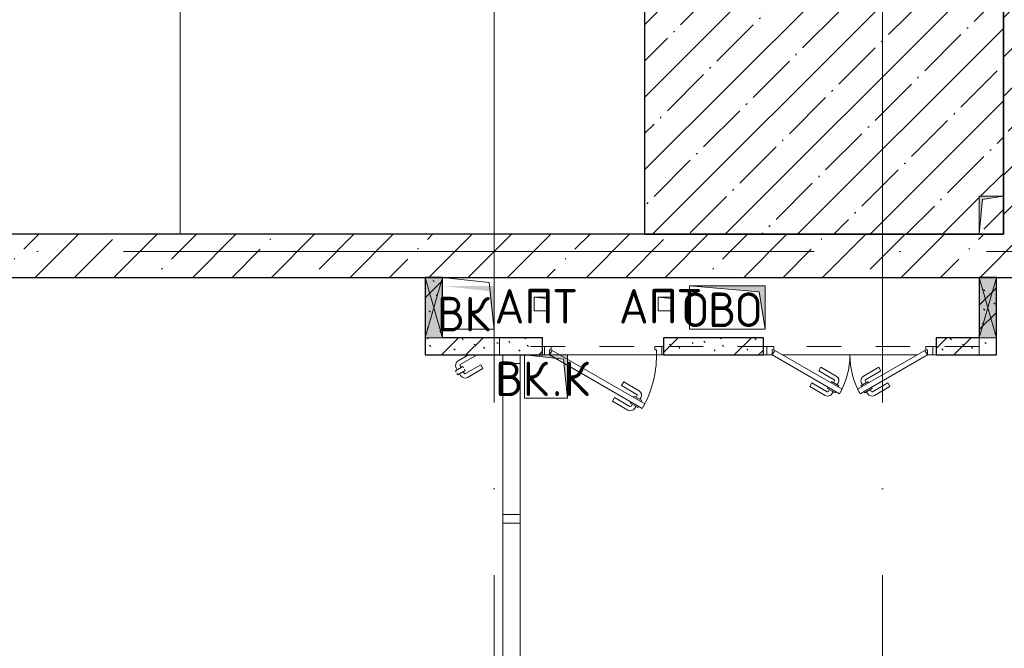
# Model space of a CAD drawing. Header units: millimetres. Extents: x -30540 to 173936, y -11730 to 122288.
# Tile 33 of 116: x 28260 to 33965, y 81400 to 85043. Entities that reach past the tile are written whole.
import ezdxf

# ---------------------------------------------------------------- set-up
doc = ezdxf.new("R2010")
doc.units = ezdxf.units.MM
doc.linetypes.add('3_ Штрих_ 1 х 1 мм', pattern=[400, 200, -200])
doc.linetypes.add('ADSK_Линия сетки', pattern=[5000, 4000, -500, 0, -500])
for name, color, linetype, lineweight in [('A-____-NOTE-TEXT', 7, 'Continuous', 18), ('A-DOOR-____-MCUT', 7, 'Continuous', 9), ('A-DOOR-____-OTLN', 7, 'Continuous', 18), ('A-DOOR-FRAM-MCUT', 7, 'Continuous', 9), ('A-FLOR-____-MCUT', 7, 'Continuous', 40), ('A-FLOR-____-OTLN', 7, 'Continuous', 18), ('A-FLOR-____-PATT', 7, 'Continuous', 18), ('A-GENM-____-OTLN', 7, 'Continuous', 18), ('A-GLAZ-____-MCUT', 7, 'Continuous', 9), ('A-GLAZ-____-OTLN', 7, 'Continuous', 18), ('A-GLAZ-CURT-MCUT', 7, 'Continuous', 9), ('A-GLAZ-CURT-OTLN', 7, 'Continuous', 18), ('A-GLAZ-CWMG-MCUT', 7, 'Continuous', 9), ('A-GLAZ-CWMG-OTLN', 7, 'Continuous', 18), ('A-WALL-____-MCUT', 7, 'Continuous', 40), ('A-WALL-____-PATT', 7, 'Continuous', 40), ('I-WALL-____-MCUT', 7, 'Continuous', 40), ('I-WALL-____-OTLN', 7, 'Continuous', 18), ('M-EQPM-____-OTLN', 7, 'Continuous', 18), ('S-BEAM-____-OTLN', 7, 'Continuous', 18), ('S-GRID-____-OTLN', 7, 'Continuous', 9)]:
    doc.layers.add(name, color=color, linetype=linetype, lineweight=lineweight)
doc.styles.add('GOST Common', font='GOST_Common.ttf', dxfattribs={"height": 200})
pattern_1 = [(45, (0, 0), (-228.0985, 228.0985), []), (45, (228.1, 0), (-228.0985, 228.0985), [403.225, -80.645, 6.706, -73.939])]
pattern_2 = [(135, (300.56, 377.28), (-565.6854, 6e-14), [10, -790]), (135, (349.8, 474.73), (-565.6854, 6e-14), [10, -790]), (135, (423.93, 473.06), (-565.6854, 6e-14), [10, -790]), (135, (229.92, 447.9), (-565.6854, 6e-14), [10, -790]), (135, (155.08, 447.9), (-565.6854, 6e-14), [10, -790]), (135, (114.9, 369.03), (-565.6854, 6e-14), [10, -790]), (135, (132.43, 285.8), (-565.6854, 6e-14), [10, -790]), (135, (214.66, 322), (-565.6854, 6e-14), [10, -790]), (135, (198.16, 261.88), (-565.6854, 6e-14), [10, -790]), (135, (45.2, 272.9), (-565.6854, 6e-14), [10, -790]), (135, (42.32, 336.16), (-565.6854, 6e-14), [10, -790]), (135, (92.26, 192.24), (-565.6854, 6e-14), [10, -790]), (135, (7.07, 149.2), (-565.6854, 6e-14), [10, -790]), (135, (80.6, 95.1), (-565.6854, 6e-14), [10, -790]), (135, (79.53, 36.94), (-565.6854, 6e-14), [10, -790]), (135, (153.87, 74.56), (-565.6854, 6e-14), [10, -790]), (135, (228.35, 124.8), (-565.6854, 6e-14), [10, -790]), (135, (279.75, 180.4), (-565.6854, 6e-14), [10, -790]), (135, (282.9, 31.63), (-565.6854, 6e-14), [10, -790]), (135, (377.38, 53.45), (-565.6854, 6e-14), [10, -790]), (135, (352.28, 102.7), (-565.6854, 6e-14), [10, -790]), (135, (354.05, 0), (-565.6854, 6e-14), [10, -790]), (135, (553.23, 16.45), (-565.6854, 6e-14), [10, -790]), (135, (542.38, 63.45), (-565.6854, 6e-14), [10, -790]), (135, (536.58, 239.3), (-565.6854, 6e-14), [10, -790]), (135, (475.85, 203.9), (-565.6854, 6e-14), [10, -790]), (135, (475.85, 316.54), (-565.6854, 6e-14), [10, -790]), (135, (520.8, 408.7), (-565.6854, 6e-14), [10, -790]), (135, (551.1, 470.8), (-565.6854, 6e-14), [10, -790]), (135, (235.25, 537.93), (-565.6854, 6e-14), [10, -790]), (135, (407.25, 547.65), (-565.6854, 6e-14), [10, -790]), (135, (94.5, 558.6), (-565.6854, 6e-14), [10, -790]), (135, (46.4, 532.3), (-565.6854, 6e-14), [10, -790]), (135, (85.56, 465.04), (-565.6854, 6e-14), [10, -790]), (135, (355.53, 181.14), (-565.6854, 6e-14), [10, -790]), (135, (362.23, 243.6), (-565.6854, 6e-14), [10, -790]), (135, (413.45, 344.1), (-565.6854, 6e-14), [10, -790]), (135, (286.3, 273.25), (-565.6854, 6e-14), [10, -790]), (135, (423.02, 263.72), (-565.6854, 6e-14), [10, -790]), (135, (162.94, 190.2), (-565.6854, 6e-14), [10, -790]), (135, (470.25, 120.93), (-565.6854, 6e-14), [10, -790]), (135, (484.48, 9.78), (-565.6854, 6e-14), [10, -790]), (45, (0, 212.13), (-565.6854, 0), []), (45, (212.13, 0), (-565.6854, 0), []), (45, (353.55, 0), (-565.6854, 0), []), (45, (0, 353.55), (-565.6854, 0), [])]

# ---------------------------------------------------------------- blocks, each defined once
blk = doc.blocks.new('Прямоугольный импост - 100х50-3641002-01 ЭМ')
at = {"layer": 'A-GLAZ-CWMG-MCUT', "color": 254, "lineweight": 15, "true_color": 0xcccccc}
for p, q in [((-50, 50), (0, 50)), ((-50, -50), (-50, 50)), ((0, 50), (0, -50)), ((0, -50), (-50, -50))]:
    blk.add_line(p, q, dxfattribs=at)
blk = doc.blocks.new('Системная панель - С остеклением-4594085-01 ЭМ')
at = {"layer": 'A-GLAZ-CURT-MCUT', "color": 254, "lineweight": 15, "true_color": 0xcccccc}
for p, q in [((437.5, 50), (-437.5, 50)), ((-437.5, 50), (-437.5, -50)), ((437.5, -50), (437.5, 50)), ((-437.5, -50), (437.5, -50))]:
    blk.add_line(p, q, dxfattribs=at)
blk = doc.blocks.new('Прямоугольный импост - 100х50-V52-01 ЭМ')
at = {"layer": 'A-GLAZ-CWMG-MCUT', "color": 254, "lineweight": 15, "true_color": 0xcccccc}
for p, q in [((-25, 50), (25, 50)), ((-25, -50), (-25, 50)), ((25, 50), (25, -50)), ((25, -50), (-25, -50))]:
    blk.add_line(p, q, dxfattribs=at)
blk = doc.blocks.new('АР_Отверстие прямоугольное - ВК_К-4393486-01 ЭМ')
at = {"layer": 'A-GLAZ-____-OTLN', "lineweight": 13, "true_color": 0xf9f9f9}
blk.add_hatch(color=7, dxfattribs=at).paths.add_polyline_path([(300, 6.1), (300, 50), (-50, 50), (-50, -50), (300, -50)])
at = {"layer": 'A-GLAZ-____-MCUT', "color": 254, "lineweight": 15, "true_color": 0xcccccc}
for p, q in [((-50, 50), (-50, -50)), ((300, 50), (300, -50))]:
    blk.add_line(p, q, dxfattribs=at)
at = {"layer": 'A-GLAZ-____-OTLN', "color": 254, "lineweight": 5, "true_color": 0xcccccc}
for p, q in [((300, 50), (-50, -50)), ((-50, 50), (300, -50))]:
    blk.add_line(p, q, dxfattribs=at)
at = {"layer": 'A-GLAZ-____-OTLN', "color": 254, "lineweight": 13, "true_color": 0xcccccc}
for p, q in [((300, 50), (-50, 50)), ((-50, 50), (-50, -50)), ((300, -50), (300, 50)), ((-50, -50), (300, -50))]:
    blk.add_line(p, q, dxfattribs=at)
blk = doc.blocks.new('АР_Дверь однопольная - 700х2100h_600__ПК-4572418-01 ЭМ')
at = {"layer": 'A-DOOR-____-MCUT', "color": 254, "lineweight": 15, "true_color": 0xcccccc}
for p, q in [((-226.9, 360), (-241.9, 334)), ((310, 50), (-226.9, 360)), ((-241.9, 334), (295, 24)), ((295, 24), (310, 50))]:
    blk.add_line(p, q, dxfattribs=at)
at = {"layer": 'A-DOOR-____-OTLN', "color": 254, "lineweight": 5, "true_color": 0xcccccc}
for p, q in [((-205.3, 347.5), (-201.3, 354.4)), ((-201.3, 354.4), (-158, 329.4)), ((-190.5, 348.2), (-184.5, 358.6)), ((-168.8, 335.7), (-162.8, 346.1)), ((-67.2, 296.7), (-156, 347.9)), ((-54.7, 318.3), (-143.5, 369.6)), ((-220.3, 321.5), (-224.3, 314.6)), ((-224.3, 314.6), (-181, 289.6)), ((-213.5, 308.3), (-219.5, 297.9)), ((-191.8, 295.8), (-197.8, 285.4)), ((-181, 289.6), (-177, 296.5)), ((-158, 329.4), (-162, 322.5)), ((-67.2, 296.7), (-54.7, 318.3)), ((-119.7, 205.7), (-208.5, 257)), ((-107.2, 227.4), (-196, 278.6)), ((-107.2, 227.4), (-119.7, 205.7))]:
    blk.add_line(p, q, dxfattribs=at)
at = {"layer": 'A-DOOR-____-OTLN', "color": 254, "lineweight": 13, "true_color": 0xcccccc}
blk.add_arc((310, 50), 620, 150, 180, dxfattribs=at)
at = {"layer": 'A-DOOR-____-OTLN', "color": 254, "lineweight": 5, "true_color": 0xcccccc}
for centre, radius, start, end in [((-158.5, 343.6), 30, 60, 150), ((-158.5, 343.6), 4.99, 60, 150), ((-193.5, 282.9), 30, 150, 240), ((-193.5, 282.9), 4.99, 150, 240)]:
    blk.add_arc(centre, radius, start, end, dxfattribs=at)
at = {"layer": 'A-DOOR-FRAM-MCUT', "color": 254, "lineweight": 15, "true_color": 0xcccccc}
for p, q in [((-340, 50), (-350, 50)), ((-340, 0), (-350, 0)), ((-310, 50), (-340, 50)), ((-340, 50), (-340, 0)), ((-340, 0), (-300, 0)), ((-310, 20), (-310, 50)), ((-300, 20), (-310, 20)), ((-300, 0), (-300, 20)), ((310, 20), (300, 20)), ((300, 20), (300, 0)), ((300, 0), (340, 0)), ((340, 50), (310, 50)), ((310, 50), (310, 20)), ((340, 0), (340, 50)), ((340, 50), (350, 50)), ((340, 0), (350, 0))]:
    blk.add_line(p, q, dxfattribs=at)
blk = doc.blocks.new('АР_Дверь двупольная - 1000х2100h_450__ЭОМ_ СС_ О-7224600-01 ЭМ')
at = {"layer": 'A-DOOR-____-MCUT', "color": 254, "lineweight": 15, "true_color": 0xcccccc}
for p, q in [((-450, 50), (-60.3, 275)), ((-45.3, 249), (-435, 24)), ((-60.3, 275), (-45.3, 249)), ((60.3, 275), (45.3, 249)), ((45.3, 249), (435, 24)), ((450, 50), (60.3, 275)), ((-435, 24), (-450, 50)), ((435, 24), (450, 50))]:
    blk.add_line(p, q, dxfattribs=at)
at = {"layer": 'A-DOOR-____-OTLN', "color": 254, "lineweight": 5, "true_color": 0xcccccc}
for p, q in [((-232.5, 233.3), (-143.7, 284.6)), ((-220, 211.7), (-232.5, 233.3)), ((-220, 211.7), (-131.2, 262.9)), ((-85.9, 269.4), (-129.2, 244.4)), ((-129.2, 244.4), (-125.2, 237.5)), ((-118.4, 250.7), (-124.4, 261.1)), ((-62.9, 229.6), (-106.2, 204.6)), ((-96.8, 263.2), (-102.8, 273.6)), ((-81.9, 262.5), (-85.9, 269.4)), ((-66.9, 236.5), (-62.9, 229.6)), ((66.9, 236.5), (62.9, 229.6)), ((62.9, 229.6), (106.2, 204.6)), ((81.9, 262.5), (85.9, 269.4)), ((85.9, 269.4), (129.2, 244.4)), ((96.8, 263.2), (102.8, 273.6)), ((118.4, 250.7), (124.4, 261.1)), ((129.2, 244.4), (125.2, 237.5)), ((220, 211.7), (131.2, 262.9)), ((232.5, 233.3), (143.7, 284.6)), ((220, 211.7), (232.5, 233.3)), ((-180, 142.4), (-91.2, 193.6)), ((-167.5, 120.7), (-78.7, 172)), ((-106.2, 204.6), (-110.2, 211.5)), ((-95.4, 210.8), (-89.4, 200.4)), ((-73.8, 223.3), (-67.8, 212.9)), ((73.8, 223.3), (67.8, 212.9)), ((167.5, 120.7), (78.7, 172)), ((95.4, 210.8), (89.4, 200.4)), ((180, 142.4), (91.2, 193.6)), ((106.2, 204.6), (110.2, 211.5)), ((-180, 142.4), (-167.5, 120.7)), ((180, 142.4), (167.5, 120.7))]:
    blk.add_line(p, q, dxfattribs=at)
for centre, radius, start, end in [((-128.7, 258.6), 30, 30, 120), ((128.7, 258.6), 30, 60, 150), ((-128.7, 258.6), 4.99, 30, 120), ((128.7, 258.6), 4.99, 60, 150), ((-93.7, 197.9), 4.99, 300, 30), ((-93.7, 197.9), 30, 300, 30), ((93.7, 197.9), 30, 150, 240), ((93.7, 197.9), 4.99, 150, 240)]:
    blk.add_arc(centre, radius, start, end, dxfattribs=at)
at = {"layer": 'A-DOOR-____-OTLN', "color": 254, "lineweight": 13, "true_color": 0xcccccc}
for centre, start, end in [((-450, 50), 0, 30), ((450, 50), 150, 180)]:
    blk.add_arc(centre, 450, start, end, dxfattribs=at)
at = {"layer": 'A-DOOR-FRAM-MCUT', "color": 254, "lineweight": 15, "true_color": 0xcccccc}
for p, q in [((-480, 50), (-500, 50)), ((-480, 0), (-500, 0)), ((-480, 50), (-450, 50)), ((-480, 0), (-480, 50)), ((-440, 0), (-480, 0)), ((-450, 50), (-450, 20)), ((-450, 20), (-440, 20)), ((-440, 20), (-440, 0)), ((450, 20), (440, 20)), ((440, 20), (440, 0)), ((440, 0), (480, 0)), ((480, 50), (450, 50)), ((450, 50), (450, 20)), ((480, 0), (480, 50)), ((480, 50), (500, 50)), ((480, 0), (500, 0))]:
    blk.add_line(p, q, dxfattribs=at)
blk = doc.blocks.new('АР_Дверь однопольная - 300х400h_200__ВК_СС-4010893-01 ЭМ')
at = {"layer": 'A-DOOR-____-OTLN', "color": 254, "lineweight": 5, "true_color": 0xcccccc}
for p, q in [((-84.4, 128.3), (4.4, 179.6)), ((-71.9, 106.7), (-84.4, 128.3)), ((-71.9, 106.7), (16.9, 157.9)), ((62.2, 164.4), (18.9, 139.4)), ((18.9, 139.4), (22.9, 132.5)), ((29.7, 145.7), (23.7, 156.1)), ((31.9, 116.9), (27.9, 123.8)), ((75.2, 141.9), (31.9, 116.9)), ((42.7, 123.2), (48.7, 112.8)), ((51.4, 158.2), (45.4, 168.6)), ((66.2, 157.5), (62.2, 164.4)), ((64.4, 135.7), (70.4, 125.3)), ((71.2, 148.8), (75.2, 141.9)), ((-41.9, 54.7), (46.9, 105.9)), ((0, 50), (59.4, 84.3)), ((-41.9, 54.7), (-39.2, 50))]:
    blk.add_line(p, q, dxfattribs=at)
for centre, radius, start, end in [((19.4, 153.6), 30, 30, 120), ((19.4, 153.6), 4.99, 30, 120), ((44.4, 110.3), 30, 300, 30), ((44.4, 110.3), 4.99, 300, 30)]:
    blk.add_arc(centre, radius, start, end, dxfattribs=at)
blk = doc.blocks.new('АР_Перемычка - 100_Уx1_75x5__250-1530-7224952-01 ЭМ')
at = {"layer": 'S-BEAM-____-OTLN', "color": 254, "linetype": '3_ Штрих_ 1 х 1 мм', "lineweight": 15, "true_color": 0xdcdcdc}
for p, q in [((-750, 50), (-750, -50)), ((2030, 50), (2030, -50)), ((-750, 0), (2030, 0))]:
    blk.add_line(p, q, dxfattribs=at)
blk = doc.blocks.new('АР_Канал вертикальный прямоугольный - ОВО-3004575-01 ЭМ')
at = {"layer": 'M-EQPM-____-OTLN', "lineweight": 13, "true_color": 0xe2e2e2}
blk.add_hatch(color=254, dxfattribs=at).paths.add_polyline_path([(-220, 125), (-220, -125), (220, -125), (-185.5, -90.5)])
at = {"layer": 'M-EQPM-____-OTLN', "color": 253, "lineweight": 13, "true_color": 0xaaaaaa}
for p, q in [((-220, 125), (-185.5, -90.5)), ((-220, 125), (-185.5, -90.5)), ((-220, -125), (-220, 125)), ((-220, 125), (220, 125)), ((-220, -125), (-220, 125)), ((220, 125), (-220, 125)), ((-220, 125), (-220, -125)), ((220, 125), (220, -125)), ((220, -125), (220, 125)), ((-185.5, -90.5), (220, -125)), ((-185.5, -90.5), (220, -125)), ((220, -125), (-220, -125)), ((220, -125), (-220, -125)), ((-220, -125), (220, -125))]:
    blk.add_line(p, q, dxfattribs=at)
blk = doc.blocks.new('АР_Канал вертикальный прямоугольный - ОВО-6391722-01 ЭМ')
at = {"layer": 'M-EQPM-____-OTLN', "lineweight": 13, "true_color": 0xe2e2e2}
blk.add_hatch(color=254, dxfattribs=at).paths.add_polyline_path([(-70, -110), (-52, 92), (70, 110), (-70, 110)])
at = {"layer": 'M-EQPM-____-OTLN', "color": 253, "lineweight": 13, "true_color": 0xaaaaaa}
for p, q in [((70, 110), (-70, 110)), ((-70, 110), (-70, -110)), ((70, 110), (-70, 110)), ((-70, 110), (-70, -110)), ((-70, -110), (-70, 110)), ((-70, 110), (70, 110)), ((-70, -110), (-52, 92)), ((-70, -110), (-52, 92)), ((-52, 92), (70, 110)), ((-52, 92), (70, 110)), ((70, -110), (70, 110)), ((70, 110), (70, -110)), ((-70, -110), (70, -110)), ((70, -110), (-70, -110))]:
    blk.add_line(p, q, dxfattribs=at)
blk = doc.blocks.new('АР_Канал вертикальный прямоугольный - ВК_К-2691642-01 ЭМ')
at = {"layer": 'M-EQPM-____-OTLN', "lineweight": 13, "true_color": 0xe2e2e2}
blk.add_hatch(color=254, dxfattribs=at).paths.add_polyline_path([(-125, 125), (-125, -125), (125, -125), (-100, -100)])
at = {"layer": 'M-EQPM-____-OTLN', "color": 253, "lineweight": 13, "true_color": 0xaaaaaa}
for p, q in [((-125, 125), (-100, -100)), ((-125, 125), (-100, -100)), ((-125, -125), (-125, 125)), ((-125, 125), (125, 125)), ((-125, -125), (-125, 125)), ((125, 125), (-125, 125)), ((-125, 125), (-125, -125)), ((125, 125), (125, -125)), ((125, -125), (125, 125)), ((-100, -100), (125, -125)), ((-100, -100), (125, -125)), ((125, -125), (-125, -125)), ((125, -125), (-125, -125)), ((-125, -125), (125, -125))]:
    blk.add_line(p, q, dxfattribs=at)
blk = doc.blocks.new('АР_Канал вертикальный прямоугольный - АПТ-2714191-01 ЭМ')
at = {"layer": 'M-EQPM-____-OTLN', "lineweight": 13, "true_color": 0xe2e2e2}
blk.add_hatch(color=254, dxfattribs=at).paths.add_polyline_path([(-40, 40), (-40, -40), (40, -40), (-32, -32)])
at = {"layer": 'M-EQPM-____-OTLN', "color": 253, "lineweight": 13, "true_color": 0xaaaaaa}
for p, q in [((-40, 40), (-32, -32)), ((-40, 40), (-32, -32)), ((-40, -40), (-40, 40)), ((-40, 40), (40, 40)), ((-40, -40), (-40, 40)), ((40, 40), (-40, 40)), ((-40, 40), (-40, -40)), ((40, 40), (40, -40)), ((40, -40), (40, 40)), ((40, -40), (-40, -40)), ((40, -40), (-40, -40)), ((-40, -40), (40, -40)), ((-32, -32), (40, -40)), ((-32, -32), (40, -40))]:
    blk.add_line(p, q, dxfattribs=at)
blk = doc.blocks.new('АР_Канал вертикальный прямоугольный - ВК-3388591-01 ЭМ')
at = {"layer": 'M-EQPM-____-OTLN', "lineweight": 13, "true_color": 0xe2e2e2}
blk.add_hatch(color=254, dxfattribs=at).paths.add_polyline_path([(-150, 150), (-150, -150), (150, -150), (-120, -120)])
blk = doc.blocks.new('АР_Канал вертикальный прямоугольный - ВК-3385978-01 ЭМ')
at = {"layer": 'A-GENM-____-OTLN', "color": 253, "lineweight": 13, "true_color": 0xaaaaaa}
for p, q in [((-150, 150), (-150, -150)), ((-150, -150), (150, -150))]:
    blk.add_line(p, q, dxfattribs=at)
at = {"layer": 'M-EQPM-____-OTLN', "color": 253, "lineweight": 13, "true_color": 0xaaaaaa}
for p, q in [((-150, 150), (-120, -120)), ((150, 150), (-150, 150)), ((-150, 150), (-150, -150)), ((150, -150), (150, 150)), ((-150, -150), (150, -150)), ((-120, -120), (150, -150))]:
    blk.add_line(p, q, dxfattribs=at)
blk = doc.blocks.new('Наметкина 10_РД_АР_К2_отсоединено_rvt-1-01 ЭМ')
at = {"layer": 'A-FLOR-____-PATT', "lineweight": 5, "true_color": 0xcccccc}
h = blk.add_hatch(dxfattribs=at)
h.set_pattern_fill('FP_54', color=254, style=0, pattern_type=2)
h.set_pattern_definition([(45, (0, 0), (-210.0107, 210.0107), [297, -49.5, 9.9, -49.5]), (45, (0, 209.88), (-210.0107, 210.0107), [])])
h.paths.add_polyline_path([(33820.3, 83800), (33960.3, 83800), (33960.3, 84020), (33838.3, 84002), (33828, 83886.5)])
h.paths.add_polyline_path([(31880.3, 83800), (33820.3, 83800), (33820.3, 84020), (33960.3, 84020), (33960.3, 86600), (31940.3, 86600), (31940.3, 85120), (31880.3, 85120)])
at = {"layer": 'A-WALL-____-PATT', "lineweight": 5, "true_color": 0xcccccc}
h = blk.add_hatch(dxfattribs=at)
h.set_pattern_fill('FP_27', color=254, style=0, pattern_type=2)
h.set_pattern_definition(pattern_1)
h.paths.add_polyline_path([(34160.3, 83800), (34160.3, 86850), (33960.3, 86850), (33960.3, 83800)])
h = blk.add_hatch(dxfattribs=at)
h.set_pattern_fill('FP_27', color=254, style=0, pattern_type=2)
h.set_pattern_definition(pattern_1)
h.paths.add_polyline_path([(33838.3, 83550), (34160.3, 83550), (34160.3, 83800), (25010.3, 83800), (25010.3, 83550), (33820.3, 83550)])
h = blk.add_hatch(dxfattribs=at)
h.set_pattern_fill('FP_51', color=254, style=0, pattern_type=2)
h.set_pattern_definition(pattern_2)
h.paths.add_polyline_path([(30666.4, 83200), (30710.3, 83200), (30710.3, 83550), (30610.3, 83550), (30610.3, 83200)])
h = blk.add_hatch(dxfattribs=at)
h.set_pattern_fill('FP_51', color=254, style=0, pattern_type=2)
h.set_pattern_definition(pattern_2)
h.paths.add_polyline_path([(33920.3, 83100), (33920.3, 83550), (33820.3, 83550), (33820.3, 83100)])
h = blk.add_hatch(dxfattribs=at)
h.set_pattern_fill('FP_51', color=254, style=0, pattern_type=2)
h.set_pattern_definition(pattern_2)
h.paths.add_polyline_path([(31010.3, 83100), (31160.3, 83100), (31160.3, 83200), (30610.3, 83200), (30610.3, 83100), (30980.3, 83100)])
h = blk.add_hatch(dxfattribs=at)
h.set_pattern_fill('FP_51', color=254, style=0, pattern_type=2)
h.set_pattern_definition(pattern_2)
h.paths.add_polyline_path([(33820.3, 83100), (33820.3, 83200), (33570.3, 83200), (33570.3, 83100)])
h.paths.add_polyline_path([(32570.3, 83100), (32570.3, 83200), (31990.3, 83200), (31990.3, 83100)])
h.paths.add_polyline_path([(31290.3, 83100), (31290.3, 83200), (31160.3, 83200), (31160.3, 83100), (31185.3, 83100)])
at = {"layer": 'A-FLOR-____-MCUT', "color": 254, "lineweight": 30, "true_color": 0xcccccc}
for p, q in [((33960.3, 83800), (33960.3, 86600)), ((31880.3, 85120), (31880.3, 83800)), ((31880.3, 83800), (33960.3, 83800))]:
    blk.add_line(p, q, dxfattribs=at)
at = {"layer": 'A-FLOR-____-OTLN', "color": 254, "lineweight": 13, "true_color": 0xcccccc}
for p, q in [((29190.3, 83800), (29190.3, 85140)), ((31300.3, 83100), (31290.3, 83100)), ((31950.3, 83100), (31390.3, 83100)), ((31990.3, 83100), (31980.3, 83100)), ((32590.3, 83100), (32570.3, 83100)), ((33460.3, 83100), (32680.3, 83100)), ((33570.3, 83100), (33550.3, 83100))]:
    blk.add_line(p, q, dxfattribs=at)
at = {"layer": 'A-WALL-____-MCUT', "color": 254, "lineweight": 30, "true_color": 0xcccccc}
for p, q in [((33960.3, 86600), (33960.3, 83800)), ((33960.3, 83800), (25010.3, 83800)), ((25010.3, 83550), (30610.3, 83550)), ((30610.3, 83550), (30710.3, 83550)), ((30710.3, 83550), (33820.3, 83550)), ((33820.3, 83550), (33920.3, 83550)), ((33920.3, 83550), (34160.3, 83550))]:
    blk.add_line(p, q, dxfattribs=at)
at = {"layer": 'I-WALL-____-MCUT', "color": 254, "lineweight": 30, "true_color": 0xcccccc}
for p, q in [((30610.3, 83550), (30610.3, 83200)), ((30710.3, 83550), (30610.3, 83550)), ((30710.3, 83200), (30710.3, 83550)), ((33820.3, 83550), (33820.3, 83200)), ((33920.3, 83550), (33820.3, 83550)), ((33920.3, 83200), (33920.3, 83550)), ((30610.3, 83200), (30610.3, 83100)), ((31160.3, 83200), (30710.3, 83200)), ((31290.3, 83200), (31160.3, 83200)), ((31290.3, 83100), (31290.3, 83200)), ((32570.3, 83200), (31990.3, 83200)), ((31990.3, 83200), (31990.3, 83100)), ((32570.3, 83100), (32570.3, 83200)), ((33820.3, 83200), (33570.3, 83200)), ((33570.3, 83200), (33570.3, 83100)), ((33920.3, 83100), (33920.3, 83200)), ((30610.3, 83100), (31160.3, 83100)), ((31160.3, 83100), (31290.3, 83100)), ((31990.3, 83100), (32570.3, 83100)), ((33570.3, 83100), (33820.3, 83100)), ((33820.3, 83100), (33920.3, 83100))]:
    blk.add_line(p, q, dxfattribs=at)
at = {"layer": 'I-WALL-____-OTLN', "color": 254, "lineweight": 13, "true_color": 0xcccccc}
blk.add_line((30710.3, 83200), (31010.3, 83200), dxfattribs=at)
at = {"layer": 'A-DOOR-____-OTLN', "color": 254, "lineweight": 13, "true_color": 0xcccccc, "rotation": 180}
for name, p in [('АР_Дверь однопольная - 700х2100h_600__ПК-4572418-01 ЭМ', (31640.3, 83150)), ('АР_Дверь двупольная - 1000х2100h_450__ЭОМ_ СС_ О-7224600-01 ЭМ', (33070.3, 83150)), ('АР_Дверь однопольная - 300х400h_200__ВК_СС-4010893-01 ЭМ', (30860.3, 83150))]:
    blk.add_blockref(name, p, dxfattribs=at)
at = {"layer": 'A-GLAZ-____-OTLN', "color": 254, "lineweight": 13, "true_color": 0xcccccc, "rotation": 270}
for p in [(30660.3, 83500), (33870.3, 83500)]:
    blk.add_blockref('АР_Отверстие прямоугольное - ВК_К-4393486-01 ЭМ', p, dxfattribs=at)
at = {"layer": 'A-GLAZ-CURT-OTLN', "color": 254, "lineweight": 13, "true_color": 0xcccccc, "rotation": 89.99999999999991}
for p in [(31110.3, 82612.5), (31110.3, 81687.5)]:
    blk.add_blockref('Системная панель - С остеклением-4594085-01 ЭМ', p, dxfattribs=at)
at = {"layer": 'A-GLAZ-CWMG-OTLN', "color": 254, "lineweight": 13, "true_color": 0xcccccc, "extrusion": (0, 0, -1), "rotation": 90.0000000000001}
for name, p in [('Прямоугольный импост - 100х50-3641002-01 ЭМ', (-31110.3, 83100)), ('Прямоугольный импост - 100х50-V52-01 ЭМ', (-31110.3, 82150))]:
    blk.add_blockref(name, p, dxfattribs=at)
at = {"layer": 'M-EQPM-____-OTLN', "color": 253, "lineweight": 5, "true_color": 0xaaaaaa}
blk.add_blockref('АР_Канал вертикальный прямоугольный - ОВО-6391722-01 ЭМ', (33890.3, 83910), dxfattribs=at)
at = {"layer": 'M-EQPM-____-OTLN', "color": 253, "lineweight": 5, "true_color": 0xaaaaaa, "rotation": 180}
for name, p in [('АР_Канал вертикальный прямоугольный - ВК-3385978-01 ЭМ', (30860.3, 83400)), ('АР_Канал вертикальный прямоугольный - ВК-3388591-01 ЭМ', (30860.3, 83350)), ('АР_Канал вертикальный прямоугольный - ОВО-3004575-01 ЭМ', (32360.3, 83375)), ('АР_Канал вертикальный прямоугольный - АПТ-2714191-01 ЭМ', (31280.3, 83395)), ('АР_Канал вертикальный прямоугольный - АПТ-2714191-01 ЭМ', (32000.3, 83395)), ('АР_Канал вертикальный прямоугольный - ВК_К-2691642-01 ЭМ', (31310.3, 82975))]:
    blk.add_blockref(name, p, dxfattribs=at)
at = {"layer": 'S-BEAM-____-OTLN', "color": 254, "lineweight": 13, "true_color": 0xcccccc, "rotation": 180}
blk.add_blockref('АР_Перемычка - 100_Уx1_75x5__250-1530-7224952-01 ЭМ', (33070.3, 83150), dxfattribs=at)
at = {"layer": 'A-____-NOTE-TEXT', "color": 253, "lineweight": 5, "true_color": 0xaaaaaa, "char_height": 200, "attachment_point": 1, "style": 'GOST Common'}
for s, insert, width in [('АПТ', (31012.5, 83482.2), 609.282), ('АПТ', (31732.5, 83482.2), 609.282), ('ОВО', (32100.5, 83462.2), 593.249), ('ВК', (30678.5, 83437.2), 400.844), ('ВК', (31015.5, 83062.2), 400.844), ('\\fGOST Common|b0|i0|c204|p34|;К', (31412.4, 83062.2), 192.405), ('\\fGOST Common|b0|i0|c204|p34|;.', (31346.2, 83062.2), 80.169)]:
    blk.add_mtext(s, dxfattribs=dict(at, insert=insert, width=width))

msp = doc.modelspace()

# ---------------------------------------------------------------- linework, layer by layer
at = {"layer": 'S-GRID-____-OTLN', "color": 253, "linetype": 'ADSK_Линия сетки', "true_color": 0xaaaaaa}
for p, q in [((31010.3, 67824.7), (31010.3, 122287.9)), ((33260.3, 67824.7), (33260.3, 122287.9)), ((67863.4, 83700), (9800.2, 83700))]:
    msp.add_line(p, q, dxfattribs=at)

# ---------------------------------------------------------------- block references
at = {"lineweight": 5}
msp.add_blockref('Наметкина 10_РД_АР_К2_отсоединено_rvt-1-01 ЭМ', (0, 0), dxfattribs=at)

doc.saveas('drawing.dxf')
